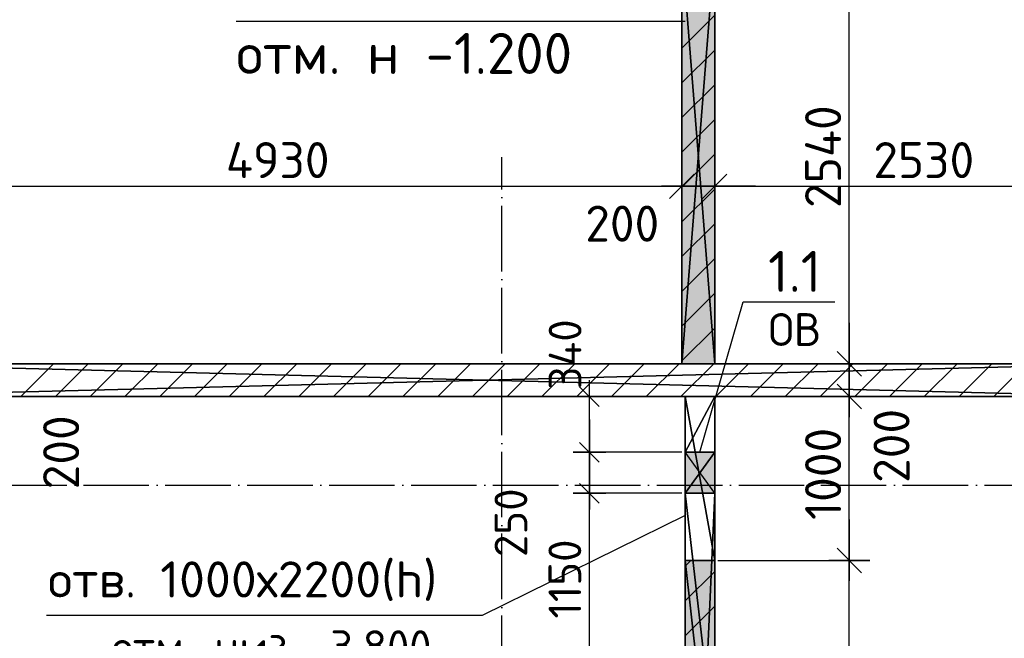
# Model space of a CAD drawing. Header units: millimetres. Extents: x 40580 to 559114, y -343730 to 81020.
# Tile 94 of 256: x 207798 to 213808, y -67739 to -63964. Entities that reach past the tile are written whole.
import ezdxf
from ezdxf.enums import TextEntityAlignment as Align

# ---------------------------------------------------------------- set-up
doc = ezdxf.new("R2010")
doc.units = ezdxf.units.MM
doc.linetypes.add('______11', pattern=[500, 400, -50, 0, -50])
doc.linetypes.add('______5', pattern=[1100, 800, -100, 100, -100])
for name, color, linetype in [('____________', 7, 'Continuous'), ('_________________1_', 7, 'Continuous'), ('___________________', 253, '______5'), ('______________________', 7, 'Continuous'), ('_______________________', 7, 'Continuous'), ('_______________________1', 7, 'Continuous'), ('________________________2', 7, 'Continuous'), ('_________________________0', 7, 'Continuous')]:
    doc.layers.add(name, color=color, linetype=linetype)
doc.styles.add('ISOCPEUR', font='isocpeur.ttf')

# ---------------------------------------------------------------- blocks, each defined once
blk = doc.blocks.new('ALL_ML_STRICH')
at = {"color": 0, "linetype": 'ByBlock', "lineweight": -2}
for p, q in [((0, -0.5), (0, 0.5)), ((-0.3, -0.3), (0.3, 0.3)), ((-1, 0), (0.5, 0))]:
    blk.add_line(p, q, dxfattribs=at)

msp = doc.modelspace()

# ---------------------------------------------------------------- hatches: boundary and pattern name
at = {"layer": '____________', "linetype": 'Continuous'}
for color, points in [(254, [(211840.5, -63524.1), (211840.5, -66064.1), (212040.5, -66064.1), (212040.5, -63524.1)]), (9, [(212040.5, -68884.1), (212040.5, -68024.1), (211990.5, -68024.1), (211990.5, -67984.1), (212040.5, -67984.1), (212040.5, -67264.1), (211860.5, -67264.1), (211860.5, -68884.1)])]:
    msp.add_hatch(color=color, dxfattribs=at).paths.add_polyline_path(points)

# ---------------------------------------------------------------- linework, layer by layer
at = {"layer": '____________', "color": 253, "linetype": '______5'}
for p, q in [((211840.5, -64137), (212040.5, -63937)), ((211840.5, -64561.3), (212040.5, -64361.3)), ((211840.5, -64985.6), (212040.5, -64785.6)), ((211840.5, -65409.8), (212040.5, -65209.8)), ((211840.5, -65834.1), (212040.5, -65634.1)), ((208016.4, -66264.1), (208216.4, -66064.1)), ((208440.7, -66264.1), (208640.7, -66064.1)), ((208864.9, -66264.1), (209064.9, -66064.1)), ((209289.2, -66264.1), (209489.2, -66064.1)), ((209713.5, -66264.1), (209913.5, -66064.1)), ((210137.7, -66264.1), (210337.7, -66064.1)), ((210562, -66264.1), (210762, -66064.1)), ((210986.3, -66264.1), (211186.3, -66064.1)), ((211410.5, -66264.1), (211610.5, -66064.1)), ((211834.8, -66264.1), (212034.8, -66064.1)), ((212034.8, -66064.1), (212040.5, -66058.4)), ((212259, -66264.1), (212459, -66064.1)), ((212683.3, -66264.1), (212883.3, -66064.1)), ((213107.6, -66264.1), (213307.6, -66064.1)), ((213531.8, -66264.1), (213731.8, -66064.1)), ((211860.5, -67511.2), (212040.5, -67331.2))]:
    msp.add_line(p, q, dxfattribs=at)
at = {"layer": '____________', "color": 253, "linetype": '______11'}
for p, q in [((211840.5, -64349.2), (212040.5, -64149.2)), ((211840.5, -64773.4), (212040.5, -64573.4)), ((211840.5, -65197.7), (212040.5, -64997.7)), ((211840.5, -65622), (212040.5, -65422)), ((211840.5, -66046.2), (212040.5, -65846.2)), ((207804.3, -66264.1), (208004.3, -66064.1)), ((208228.5, -66264.1), (208428.5, -66064.1)), ((208652.8, -66264.1), (208852.8, -66064.1)), ((209077.1, -66264.1), (209277.1, -66064.1)), ((209501.3, -66264.1), (209701.3, -66064.1)), ((209925.6, -66264.1), (210125.6, -66064.1)), ((210349.9, -66264.1), (210549.9, -66064.1)), ((210774.1, -66264.1), (210974.1, -66064.1)), ((211198.4, -66264.1), (211398.4, -66064.1)), ((211622.6, -66264.1), (211822.6, -66064.1)), ((212046.9, -66264.1), (212246.9, -66064.1)), ((212471.2, -66264.1), (212671.2, -66064.1)), ((212895.4, -66264.1), (213095.4, -66064.1)), ((213319.7, -66264.1), (213519.7, -66064.1)), ((213744, -66264.1), (213944, -66064.1)), ((211860.5, -67299), (211895.4, -67264.1)), ((211860.5, -67723.3), (212040.5, -67543.3))]:
    msp.add_line(p, q, dxfattribs=at)
at = {"layer": '_________________1_', "color": 212, "linetype": 'Continuous'}
for p, q in [((212040.5, -66604.1), (211860.5, -66604.1)), ((211860.5, -66604.1), (211860.5, -66854.1)), ((211860.5, -66854.1), (212040.5, -66604.1)), ((212040.5, -66854.1), (211860.5, -66604.1)), ((212040.5, -66854.1), (212040.5, -66604.1)), ((211860.5, -66854.1), (212040.5, -66854.1))]:
    msp.add_line(p, q, dxfattribs=at)
at = {"layer": '_________________1_', "color": 6, "linetype": 'Continuous'}
for points in [[(211860.5, -66854.1), (211860.5, -66604.1), (212040.5, -66854.1)], [(212040.5, -66854.1), (211860.5, -66604.1), (212040.5, -66604.1)]]:
    msp.add_solid(points, dxfattribs=at)
at = {"layer": '___________________', "color": 253, "linetype": '______11'}
for p, q in [((210740.5, -85004.1), (210740.5, -64804.1)), ((210740.5, -85004.1), (210740.5, -64804.1)), ((177180.5, -66804.1), (224260.5, -66804.1)), ((177180.5, -66804.1), (224260.5, -66804.1))]:
    msp.add_line(p, q, dxfattribs=at)
at = {"layer": '______________________', "color": 7, "linetype": 'Continuous'}
for p, q in [((212862.2, -66064.1), (212862.2, -63524.1)), ((206910.5, -64981), (211840.5, -64981)), ((211840.5, -64981), (212040.5, -64981)), ((212040.5, -64981), (214570.5, -64981)), ((212862.2, -66264.1), (212862.2, -66064.1)), ((212862.2, -67264.1), (212862.2, -66264.1)), ((212862.2, -73004.1), (212862.2, -67264.1))]:
    msp.add_line(p, q, dxfattribs=at)
at = {"layer": '______________________', "color": 253, "linetype": 'Continuous'}
for p, q in [((211840.5, -64814.1), (211840.5, -64981)), ((211840.5, -64814.1), (211840.5, -64981)), ((212040.5, -64814.1), (212040.5, -64981)), ((212040.5, -64814.1), (212040.5, -64981)), ((212400.8, -66064.1), (212862.2, -66064.1)), ((212400.8, -66064.1), (212862.2, -66064.1)), ((212862.2, -66264.1), (212862.2, -66264.1)), ((212862.2, -66264.1), (212862.2, -66264.1)), ((212060.5, -67264.1), (212862.2, -67264.1)), ((212060.5, -67264.1), (212862.2, -67264.1))]:
    msp.add_line(p, q, dxfattribs=at)
at = {"layer": '_______________________', "color": 7, "linetype": 'Continuous'}
msp.add_line((211860.5, -63975.1), (209120.5, -63975.1), dxfattribs=at)
at = {"layer": '_______________________1', "color": 253, "linetype": 'Continuous'}
for p, q in [((211461.5, -66264.1), (211275.8, -66264.1)), ((211840.5, -66604.1), (211275.8, -66604.1)), ((211840.5, -66604.1), (211275.8, -66604.1)), ((211840.5, -66854.1), (211275.8, -66854.1)), ((211840.5, -66854.1), (211275.8, -66854.1))]:
    msp.add_line(p, q, dxfattribs=at)
at = {"layer": '_______________________1', "color": 7, "linetype": 'Continuous'}
for p, q in [((211275.8, -66604.1), (211275.8, -66264.1)), ((211275.8, -66854.1), (211275.8, -66604.1)), ((211275.8, -68004.1), (211275.8, -66854.1))]:
    msp.add_line(p, q, dxfattribs=at)
at = {"layer": '________________________2', "color": 7, "linetype": 'Continuous'}
for p, q in [((211860.5, -66989.7), (210622, -67600.6)), ((210622, -67600.6), (207962, -67600.6))]:
    msp.add_line(p, q, dxfattribs=at)
at = {"layer": '_________________________0', "color": 7, "linetype": 'Continuous'}
for p, q in [((211950.5, -66604.1), (212213.9, -65685.1)), ((212213.9, -65685.1), (212773.9, -65685.1))]:
    msp.add_line(p, q, dxfattribs=at)

# ---------------------------------------------------------------- block references
at = {"layer": '______________________', "color": 7, "linetype": 'Continuous', "xscale": 250, "yscale": 250, "zscale": 250}
for p in [(211840.5, -64981), (212040.5, -64981)]:
    msp.add_blockref('ALL_ML_STRICH', p, dxfattribs=at)
for p, rotation in [((211840.5, -64981), 180), ((212040.5, -64981), 180), ((212862.2, -66064.1), 270), ((212862.2, -66064.1), 90), ((212862.2, -66264.1), 270), ((212862.2, -66264.1), 90), ((212862.2, -67264.1), 270), ((212862.2, -67264.1), 90)]:
    msp.add_blockref('ALL_ML_STRICH', p, dxfattribs=dict(at, rotation=rotation))
at = {"layer": '_______________________1', "color": 7, "linetype": 'Continuous', "xscale": 200, "yscale": 200, "zscale": 200}
for p, rotation in [((211275.8, -66264.1), 90), ((211275.8, -66604.1), 270), ((211275.8, -66604.1), 90), ((211275.8, -66854.1), 270), ((211275.8, -66854.1), 90)]:
    msp.add_blockref('ALL_ML_STRICH', p, dxfattribs=dict(at, rotation=rotation))

# ---------------------------------------------------------------- texts
at = {"layer": '______________________', "color": 7, "style": 'ISOCPEUR'}
for s, p in [('2540', (212812.2, -65113.1)), ('200', (208161.2, -66830.1)), ('200', (213229.9, -66791)), ('1000', (212812.2, -67017.1))]:
    msp.add_text(s, height=220, rotation=90, dxfattribs=at).set_placement(p)
for s, p in [('4930', (209056.5, -64931)), ('2530', (213008.5, -64931)), ('200', (211250.3, -65318.7))]:
    msp.add_text(s, height=220, dxfattribs=at).set_placement(p)
at = {"layer": '_______________________', "color": 7, "linetype": 'Continuous', "style": 'ISOCPEUR'}
msp.add_text('отм. н -1.200', height=250, dxfattribs=at).set_placement((209120.5, -64295.1), (211170.5, -64295.1), align=Align.FIT)
at = {"layer": '_______________________1', "color": 7, "style": 'ISOCPEUR'}
for s, p in [('340', (211227.4, -66220.7)), ('250', (210896.7, -67243.8)), ('1150', (211225.8, -67619.1))]:
    msp.add_text(s, height=200, rotation=90, dxfattribs=at).set_placement(p)
at = {"layer": '________________________2', "color": 7, "linetype": 'Continuous', "style": 'ISOCPEUR'}
for s, height, p, p2 in [('отв. 1000х2200(h)', 220, (207971, -67489.9), (210347, -67489.9)), ('отм. низ -3.800', 200, (208361.7, -67890.6), (210311.7, -67890.6))]:
    msp.add_text(s, height=height, dxfattribs=at).set_placement(p, p2, align=Align.FIT)
at = {"layer": '_________________________0', "color": 7, "linetype": 'Continuous', "style": 'ISOCPEUR'}
for s, height, p, p2 in [('1.1', 250, (212366.4, -65625.1), (212691.4, -65625.1)), ('ОВ', 200, (212368.9, -65955.1), (212688.9, -65955.1))]:
    msp.add_text(s, height=height, dxfattribs=at).set_placement(p, p2, align=Align.FIT)

# ---------------------------------------------------------------- meshes
at = {"layer": '____________', "color": 7, "linetype": 'Continuous'}
mesh = msp.add_polyface(dxfattribs=at)
corners = [(211840.5, -63524.1, -1200), (211840.5, -66064.1, -1200), (211840.5, -66064.1, -350), (211840.5, -63524.1, -350)]
mesh.append_faces([[corners[k] for k in face] for face in [(1, 2, 0)]], dxfattribs={"vtx1": -1, "color": 7})
mesh.append_faces([[corners[k] for k in face] for face in [(2, 3, 0)]], dxfattribs={"vtx2": -1, "color": 7})
mesh = msp.add_polyface(dxfattribs=at)
corners = [(212040.5, -63524.1, -350), (211840.5, -63524.1, -350), (211840.5, -66064.1, -350), (212040.5, -66064.1, -350)]
mesh.append_faces([[corners[k] for k in face] for face in [(1, 2, 0)]], dxfattribs={"vtx1": -1, "color": 7})
mesh.append_faces([[corners[k] for k in face] for face in [(2, 3, 0)]], dxfattribs={"vtx2": -1, "color": 7})
mesh = msp.add_polyface(dxfattribs=at)
corners = [(211840.5, -63524.1, -1200), (212040.5, -63524.1, -1200), (212040.5, -66064.1, -1200), (211840.5, -66064.1, -1200)]
mesh.append_faces([[corners[k] for k in face] for face in [(1, 2, 0)]], dxfattribs={"vtx1": -1, "color": 7})
mesh.append_faces([[corners[k] for k in face] for face in [(2, 3, 0)]], dxfattribs={"vtx2": -1, "color": 7})
mesh = msp.add_polyface(dxfattribs=at)
corners = [(212040.5, -66064.1, -1200), (212040.5, -63524.1, -1200), (212040.5, -63524.1, -350), (212040.5, -66064.1, -350)]
mesh.append_faces([[corners[k] for k in face] for face in [(1, 2, 0)]], dxfattribs={"vtx1": -1, "color": 7})
mesh.append_faces([[corners[k] for k in face] for face in [(2, 3, 0)]], dxfattribs={"vtx2": -1, "color": 7})
mesh = msp.add_polyface(dxfattribs=at)
corners = [(214570.5, -66064.1, -3800), (206710.5, -66064.1, -3800), (206710.5, -66064.1, -350), (214570.5, -66064.1, -350)]
mesh.append_faces([[corners[k] for k in face] for face in [(1, 2, 0)]], dxfattribs={"vtx1": -1, "color": 7})
mesh.append_faces([[corners[k] for k in face] for face in [(2, 3, 0)]], dxfattribs={"vtx2": -1, "color": 7})
mesh = msp.add_polyface(dxfattribs=at)
corners = [(214570.5, -66264.1, -350), (214570.5, -66064.1, -350), (206710.5, -66064.1, -350), (206710.5, -66264.1, -350)]
mesh.append_faces([[corners[k] for k in face] for face in [(1, 2, 0)]], dxfattribs={"vtx1": -1, "color": 7})
mesh.append_faces([[corners[k] for k in face] for face in [(2, 3, 0)]], dxfattribs={"vtx2": -1, "color": 7})
mesh = msp.add_polyface(dxfattribs=at)
corners = [(214570.5, -66064.1, -3800), (214570.5, -66264.1, -3800), (206710.5, -66264.1, -3800), (206710.5, -66064.1, -3800)]
mesh.append_faces([[corners[k] for k in face] for face in [(1, 2, 0)]], dxfattribs={"vtx1": -1, "color": 7})
mesh.append_faces([[corners[k] for k in face] for face in [(2, 3, 0)]], dxfattribs={"vtx2": -1, "color": 7})
mesh = msp.add_polyface(dxfattribs=at)
corners = [(211840.5, -66064.1, -1200), (212040.5, -66064.1, -1200), (212040.5, -66064.1, -350), (211840.5, -66064.1, -350)]
mesh.append_faces([[corners[k] for k in face] for face in [(1, 2, 0)]], dxfattribs={"vtx1": -1, "color": 7})
mesh.append_faces([[corners[k] for k in face] for face in [(2, 3, 0)]], dxfattribs={"vtx2": -1, "color": 7})
mesh = msp.add_polyface(dxfattribs=at)
corners = [(206710.5, -66264.1, -3800), (214570.5, -66264.1, -3800), (214570.5, -66264.1, -350), (206710.5, -66264.1, -350)]
mesh.append_faces([[corners[k] for k in face] for face in [(1, 2, 0)]], dxfattribs={"vtx1": -1, "color": 7})
mesh.append_faces([[corners[k] for k in face] for face in [(2, 3, 0)]], dxfattribs={"vtx2": -1, "color": 7})
mesh = msp.add_polyface(dxfattribs=at)
corners = [(212040.5, -67264.1, -1600), (211860.5, -67264.1, -1600), (211860.5, -66264.1, -1600), (212040.5, -66264.1, -1600)]
mesh.append_faces([[corners[k] for k in face] for face in [(1, 2, 0)]], dxfattribs={"vtx1": -1, "color": 7})
mesh.append_faces([[corners[k] for k in face] for face in [(2, 3, 0)]], dxfattribs={"vtx2": -1, "color": 7})
mesh = msp.add_polyface(dxfattribs=at)
corners = [(212040.5, -66264.1, -350), (212040.5, -66264.1, -1600), (211860.5, -66264.1, -1600), (211860.5, -66264.1, -350)]
mesh.append_faces([[corners[k] for k in face] for face in [(1, 2, 0)]], dxfattribs={"vtx1": -1, "color": 7})
mesh.append_faces([[corners[k] for k in face] for face in [(2, 3, 0)]], dxfattribs={"vtx2": -1, "color": 7})
mesh = msp.add_polyface(dxfattribs=at)
corners = [(211860.5, -66854.1, -550), (211860.5, -66604.1, -550), (211860.5, -66604.1, -350), (211860.5, -66264.1, -350), (211860.5, -66264.1, -1600), (211860.5, -67264.1, -1600), (211860.5, -67264.1, -3800), (211860.5, -68884.1, -3800), (211860.5, -68884.1, -350), (211860.5, -66854.1, -350)]
mesh.append_faces([[corners[k] for k in face] for face in [(8, 0, 5)]], dxfattribs={"vtx0": -1, "vtx1": -1, "vtx2": -1, "color": 7})
mesh.append_faces([[corners[k] for k in face] for face in [(5, 0, 1), (1, 3, 4)]], dxfattribs={"vtx0": -1, "vtx2": -1, "color": 7})
mesh.append_faces([[corners[k] for k in face] for face in [(4, 5, 1), (5, 6, 8)]], dxfattribs={"vtx1": -1, "vtx2": -1, "color": 7})
mesh.append_faces([[corners[k] for k in face] for face in [(8, 9, 0), (1, 2, 3), (6, 7, 8)]], dxfattribs={"vtx2": -1, "color": 7})
mesh = msp.add_polyface(dxfattribs=at)
corners = [(211860.5, -66604.1, -350), (212040.5, -66604.1, -350), (212040.5, -66264.1, -350), (211860.5, -66264.1, -350)]
mesh.append_faces([[corners[k] for k in face] for face in [(1, 2, 0)]], dxfattribs={"vtx1": -1, "color": 7})
mesh.append_faces([[corners[k] for k in face] for face in [(2, 3, 0)]], dxfattribs={"vtx2": -1, "color": 7})
mesh = msp.add_polyface(dxfattribs=at)
corners = [(212040.5, -66264.1, -350), (212040.5, -66604.1, -350), (212040.5, -66604.1, -550), (212040.5, -66854.1, -550), (212040.5, -66854.1, -350), (212040.5, -67984.1, -350), (212040.5, -67984.1, -650), (212040.5, -68024.1, -650), (212040.5, -68024.1, -350), (212040.5, -68884.1, -350), (212040.5, -68884.1, -3800), (212040.5, -67264.1, -3800), (212040.5, -67264.1, -1600), (212040.5, -66264.1, -1600)]
mesh.append_faces([[corners[k] for k in face] for face in [(12, 5, 6), (12, 4, 5), (3, 12, 13)]], dxfattribs={"vtx0": -1, "vtx2": -1, "color": 7})
mesh.append_faces([[corners[k] for k in face] for face in [(11, 12, 6), (6, 7, 11), (10, 11, 7), (9, 10, 7), (13, 0, 2), (2, 3, 13), (3, 4, 12)]], dxfattribs={"vtx1": -1, "vtx2": -1, "color": 7})
mesh.append_faces([[corners[k] for k in face] for face in [(7, 8, 9), (0, 1, 2)]], dxfattribs={"vtx2": -1, "color": 7})
mesh = msp.add_polyface(dxfattribs=at)
corners = [(212040.5, -66604.1, -350), (211860.5, -66604.1, -350), (211860.5, -66604.1, -550), (212040.5, -66604.1, -550)]
mesh.append_faces([[corners[k] for k in face] for face in [(1, 2, 0)]], dxfattribs={"vtx1": -1, "color": 7})
mesh.append_faces([[corners[k] for k in face] for face in [(2, 3, 0)]], dxfattribs={"vtx2": -1, "color": 7})
mesh = msp.add_polyface(dxfattribs=at)
corners = [(211860.5, -66854.1, -550), (212040.5, -66854.1, -550), (212040.5, -66604.1, -550), (211860.5, -66604.1, -550)]
mesh.append_faces([[corners[k] for k in face] for face in [(1, 2, 0)]], dxfattribs={"vtx1": -1, "color": 7})
mesh.append_faces([[corners[k] for k in face] for face in [(2, 3, 0)]], dxfattribs={"vtx2": -1, "color": 7})
mesh = msp.add_polyface(dxfattribs=at)
corners = [(211860.5, -66854.1, -350), (212040.5, -66854.1, -350), (212040.5, -66854.1, -550), (211860.5, -66854.1, -550)]
mesh.append_faces([[corners[k] for k in face] for face in [(1, 2, 0)]], dxfattribs={"vtx1": -1, "color": 7})
mesh.append_faces([[corners[k] for k in face] for face in [(2, 3, 0)]], dxfattribs={"vtx2": -1, "color": 7})
mesh = msp.add_polyface(dxfattribs=at)
corners = [(211990.5, -67984.1, -350), (212040.5, -67984.1, -350), (212040.5, -66854.1, -350), (211860.5, -66854.1, -350), (211860.5, -68884.1, -350), (212040.5, -68884.1, -350), (212040.5, -68024.1, -350), (211990.5, -68024.1, -350)]
mesh.append_faces([[corners[k] for k in face] for face in [(0, 2, 3)]], dxfattribs={"vtx0": -1, "vtx2": -1, "color": 7})
mesh.append_faces([[corners[k] for k in face] for face in [(4, 5, 7), (7, 0, 4), (3, 4, 0)]], dxfattribs={"vtx1": -1, "vtx2": -1, "color": 7})
mesh.append_faces([[corners[k] for k in face] for face in [(5, 6, 7), (0, 1, 2)]], dxfattribs={"vtx2": -1, "color": 7})
mesh = msp.add_polyface(dxfattribs=at)
corners = [(211860.5, -67264.1, -1600), (212040.5, -67264.1, -1600), (212040.5, -67264.1, -3800), (211860.5, -67264.1, -3800)]
mesh.append_faces([[corners[k] for k in face] for face in [(1, 2, 0)]], dxfattribs={"vtx1": -1, "color": 7})
mesh.append_faces([[corners[k] for k in face] for face in [(2, 3, 0)]], dxfattribs={"vtx2": -1, "color": 7})
mesh = msp.add_polyface(dxfattribs=at)
corners = [(212040.5, -68884.1, -3800), (211860.5, -68884.1, -3800), (211860.5, -67264.1, -3800), (212040.5, -67264.1, -3800)]
mesh.append_faces([[corners[k] for k in face] for face in [(1, 2, 0)]], dxfattribs={"vtx1": -1, "color": 7})
mesh.append_faces([[corners[k] for k in face] for face in [(2, 3, 0)]], dxfattribs={"vtx2": -1, "color": 7})

doc.saveas('drawing.dxf')
